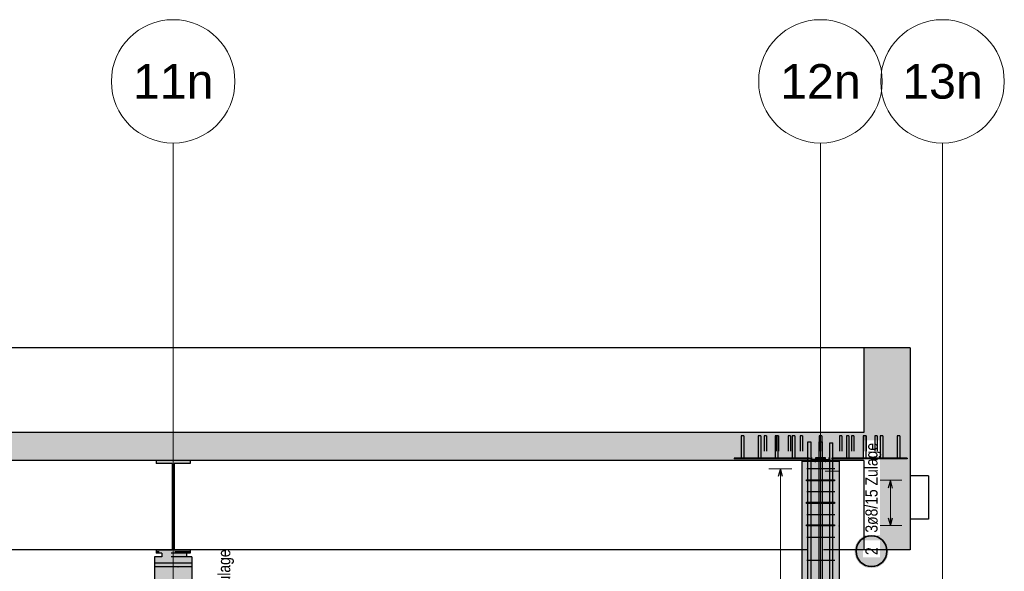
# Model space of a CAD drawing. Header units: millimetres. Extents: x -17.3 to 56.2, y -13.9 to 21.4.
# Tile 46 of 56: x 37.8 to 44.2, y -6.6 to -3. Entities that reach past the tile are written whole.
import ezdxf
from ezdxf.enums import TextEntityAlignment as Align

# ---------------------------------------------------------------- set-up
doc = ezdxf.new("R2010")
doc.units = ezdxf.units.MM
doc.linetypes.add('HIDDEN', pattern=[0.375, 0.25, -0.125])
for name, color, linetype, lineweight in [('Achsen', 7, 'Continuous', 20), ('Bewehrung', 7, 'Continuous', 20), ('einlesen aus Plan EG', 7, 'Continuous', 20), ('Geschnittene Kanten', 7, 'Continuous', 20), ('Schraffuren', 7, 'Continuous', 20)]:
    doc.layers.add(name, color=color, linetype=linetype, lineweight=lineweight)
doc.styles.add('Arial', font='arial.ttf')
doc.styles.add('Arial Narrow', font='ARIALN.TTF')

msp = doc.modelspace()

# ---------------------------------------------------------------- hatches: boundary and pattern name
at = {"layer": 'Bewehrung', "lineweight": 25, "true_color": 0xffffff}
msp.add_hatch(color=7, dxfattribs=at).paths.add_polyline_path([(43.457003, -6.480835), (43.456936, -6.476996), (43.456735, -6.473162), (43.456401, -6.469337), (43.455933, -6.465526), (43.455332, -6.461734), (43.4546, -6.457965), (43.453736, -6.454224), (43.452742, -6.450515), (43.45162, -6.446843), (43.45037, -6.443213), (43.448994, -6.439629), (43.447493, -6.436094), (43.445871, -6.432614), (43.444128, -6.429193), (43.442266, -6.425835), (43.440289, -6.422544), (43.438198, -6.419324), (43.435995, -6.416179), (43.433685, -6.413113), (43.431268, -6.410129), (43.428749, -6.407231), (43.426131, -6.404423), (43.423416, -6.401708), (43.420608, -6.399089), (43.41771, -6.39657), (43.414726, -6.394154), (43.41166, -6.391843), (43.408515, -6.389641), (43.405295, -6.38755), (43.402003, -6.385572), (43.398645, -6.383711), (43.395224, -6.381968), (43.391744, -6.380345), (43.38821, -6.378845), (43.384626, -6.377469), (43.380995, -6.376219), (43.377324, -6.375096), (43.373615, -6.374103), (43.369874, -6.373239), (43.366105, -6.372506), (43.362312, -6.371906), (43.358502, -6.371438), (43.354677, -6.371103), (43.350842, -6.370902), (43.347003, -6.370835), (43.343164, -6.370902), (43.33933, -6.371103), (43.335505, -6.371438), (43.331694, -6.371906), (43.327902, -6.372506), (43.324133, -6.373239), (43.320392, -6.374103), (43.316683, -6.375096), (43.313012, -6.376219), (43.309381, -6.377469), (43.305797, -6.378845), (43.302262, -6.380345), (43.298783, -6.381968), (43.295362, -6.383711), (43.292003, -6.385572), (43.288712, -6.38755), (43.285492, -6.389641), (43.282347, -6.391843), (43.279281, -6.394154), (43.276297, -6.39657), (43.273399, -6.399089), (43.270591, -6.401708), (43.267876, -6.404423), (43.265258, -6.407231), (43.262739, -6.410129), (43.260322, -6.413113), (43.258012, -6.416179), (43.255809, -6.419324), (43.253718, -6.422544), (43.251741, -6.425835), (43.249879, -6.429193), (43.248136, -6.432614), (43.246513, -6.436094), (43.245013, -6.439629), (43.243637, -6.443213), (43.242387, -6.446843), (43.241265, -6.450515), (43.240271, -6.454224), (43.239407, -6.457965), (43.238675, -6.461734), (43.238074, -6.465526), (43.237606, -6.469337), (43.237271, -6.473162), (43.23707, -6.476996), (43.237003, -6.480835), (43.23707, -6.484674), (43.237271, -6.488508), (43.237606, -6.492333), (43.238074, -6.496144), (43.238675, -6.499937), (43.239407, -6.503706), (43.240271, -6.507447), (43.241265, -6.511155), (43.242387, -6.514827), (43.243637, -6.518458), (43.245013, -6.522042), (43.246513, -6.525576), (43.248136, -6.529056), (43.249879, -6.532477), (43.251741, -6.535835), (43.253718, -6.539126), (43.255809, -6.542347), (43.258012, -6.545492), (43.260322, -6.548558), (43.262739, -6.551542), (43.265258, -6.55444), (43.267876, -6.557248), (43.270591, -6.559963), (43.273399, -6.562581), (43.276297, -6.5651), (43.279281, -6.567516), (43.282347, -6.569827), (43.285492, -6.572029), (43.288712, -6.574121), (43.292003, -6.576098), (43.295362, -6.57796), (43.298783, -6.579703), (43.302262, -6.581325), (43.305797, -6.582826), (43.309381, -6.584201), (43.313012, -6.585452), (43.316683, -6.586574), (43.320392, -6.587568), (43.324133, -6.588432), (43.327902, -6.589164), (43.331694, -6.589765), (43.335505, -6.590233), (43.33933, -6.590567), (43.343164, -6.590768), (43.347003, -6.590835), (43.350842, -6.590768), (43.354677, -6.590567), (43.358502, -6.590233), (43.362312, -6.589765), (43.366105, -6.589164), (43.369874, -6.588432), (43.373615, -6.587568), (43.377324, -6.586574), (43.380995, -6.585452), (43.384626, -6.584201), (43.38821, -6.582826), (43.391744, -6.581325), (43.395224, -6.579703), (43.398645, -6.57796), (43.402003, -6.576098), (43.405295, -6.574121), (43.408515, -6.572029), (43.41166, -6.569827), (43.414726, -6.567516), (43.41771, -6.5651), (43.420608, -6.562581), (43.423416, -6.559963), (43.426131, -6.557248), (43.428749, -6.55444), (43.431268, -6.551542), (43.433685, -6.548558), (43.435995, -6.545492), (43.438198, -6.542347), (43.440289, -6.539126), (43.442266, -6.535835), (43.444128, -6.532477), (43.445871, -6.529056), (43.447493, -6.525576), (43.448994, -6.522042), (43.45037, -6.518458), (43.45162, -6.514827), (43.452742, -6.511155), (43.453736, -6.507447), (43.4546, -6.503706), (43.455332, -6.499937), (43.455933, -6.496144), (43.456401, -6.492333), (43.456735, -6.488508)])
at = {"layer": 'Schraffuren', "lineweight": 13, "true_color": 0xd7ffd7}
for points in [[(43.597172, -5.712592), (43.597172, -5.162592), (43.297172, -5.162592), (43.297172, -5.712592)], [(43.597172, -5.892592), (43.597172, -5.712592), (2.016153, -5.712592), (2.016153, -5.892592)], [(43.136836, -12.142594), (43.136836, -5.892592), (42.896836, -5.892592), (42.896836, -12.142594)], [(43.597172, -6.472592), (43.597172, -5.892592), (43.297172, -5.892592), (43.297172, -6.472592)], [(38.94688, -12.142594), (38.94688, -6.582594), (38.70688, -6.582594), (38.70688, -12.142594)]]:
    msp.add_hatch(color=254, dxfattribs=at).paths.add_polyline_path(points)
at = {"layer": 'Schraffuren', "lineweight": 13, "true_color": 0x4682b4}
for points in [[(42.520236, -5.877592), (42.520236, -5.732592), (42.504236, -5.732592), (42.504236, -5.877592)], [(42.630236, -5.877592), (42.630236, -5.732592), (42.614236, -5.732592), (42.614236, -5.877592)], [(42.740236, -5.877592), (42.740236, -5.732592), (42.724236, -5.732592), (42.724236, -5.877592)], [(42.850236, -5.877592), (42.850236, -5.732592), (42.834236, -5.732592), (42.834236, -5.877592)], [(43.200236, -5.877592), (43.200236, -5.732592), (43.184236, -5.732592), (43.184236, -5.877592)], [(43.310236, -5.877592), (43.310236, -5.732592), (43.294236, -5.732592), (43.294236, -5.877592)], [(43.420236, -5.877592), (43.420236, -5.732592), (43.404236, -5.732592), (43.404236, -5.877592)], [(43.530236, -5.877592), (43.530236, -5.732592), (43.514236, -5.732592), (43.514236, -5.877592)], [(38.936426, -5.911592), (38.936426, -5.892592), (38.716426, -5.892592), (38.716426, -5.911592), (38.820426, -5.911592), (38.820426, -6.473592), (38.716426, -6.473592), (38.716426, -6.492592), (38.936426, -6.492592), (38.936426, -6.473592), (38.832426, -6.473592), (38.832426, -5.911592)], [(42.677236, -5.882592), (42.677236, -5.877592), (42.457236, -5.877592), (42.457236, -5.882592)], [(42.897236, -5.882592), (42.897236, -5.877592), (42.677236, -5.877592), (42.677236, -5.882592)], [(43.357236, -5.882592), (43.357236, -5.877592), (43.137236, -5.877592), (43.137236, -5.882592)], [(43.577236, -5.882592), (43.577236, -5.877592), (43.357236, -5.877592), (43.357236, -5.882592)], [(38.913318, -6.517594), (38.913318, -6.492594), (38.753318, -6.492594), (38.753318, -6.517594)], [(38.94688, -6.557594), (38.94688, -6.517594), (38.70688, -6.517594), (38.70688, -6.557594)]]:
    msp.add_hatch(color=145, dxfattribs=at).paths.add_polyline_path(points)
at = {"layer": 'Schraffuren', "lineweight": 13, "true_color": 0xe3ffe3}
msp.add_hatch(color=7, dxfattribs=at).paths.add_polyline_path([(38.94688, -6.582594), (38.94688, -6.557594), (38.70688, -6.557594), (38.70688, -6.582594)])

# ---------------------------------------------------------------- linework, layer by layer
at = {"color": 9, "linetype": 'Continuous', "lineweight": 0}
for p, q in [((38.826825, -12.942586), (38.826825, -3.836055)), ((43.016825, -12.942586), (43.016825, -3.836055)), ((43.806825, -12.942586), (43.806825, -3.836055))]:
    msp.add_line(p, q, dxfattribs=at)
at = {"color": 3, "linetype": 'Continuous', "lineweight": 25}
for p, q in [((43.297172, -5.162592), (2.156425, -5.162592)), ((43.717172, -5.992592), (43.597172, -5.992592)), ((43.717172, -5.992592), (43.717172, -6.272592)), ((43.717172, -6.272592), (43.597172, -6.272592)), ((38.820426, -6.472592), (34.232426, -6.472592))]:
    msp.add_line(p, q, dxfattribs=at)
at = {"color": 3, "linetype": 'HIDDEN', "lineweight": 25, "ltscale": 0.25}
for p, q in [((42.652756, -5.732592), (42.652147, -5.732592)), ((42.652147, -5.732592), (42.652147, -5.877592)), ((42.65449, -5.732592), (42.652756, -5.732592)), ((42.657085, -5.732592), (42.65449, -5.732592)), ((42.660147, -5.732592), (42.657085, -5.732592)), ((42.663208, -5.732592), (42.660147, -5.732592)), ((42.665804, -5.732592), (42.663208, -5.732592)), ((42.667538, -5.732592), (42.665804, -5.732592)), ((42.668147, -5.732592), (42.667538, -5.732592)), ((42.668147, -5.732592), (42.668147, -5.877592)), ((42.729929, -5.732592), (42.729929, -5.877592)), ((42.74099, -5.732592), (42.740236, -5.732592)), ((42.743585, -5.732592), (42.74099, -5.732592)), ((42.74532, -5.732592), (42.743585, -5.732592)), ((42.745929, -5.732592), (42.74532, -5.732592)), ((42.745929, -5.732592), (42.745929, -5.877592)), ((42.808319, -5.732592), (42.80771, -5.732592)), ((42.80771, -5.732592), (42.80771, -5.877592)), ((42.810053, -5.732592), (42.808319, -5.732592)), ((42.812649, -5.732592), (42.810053, -5.732592)), ((42.81571, -5.732592), (42.812649, -5.732592)), ((42.818772, -5.732592), (42.81571, -5.732592)), ((42.821367, -5.732592), (42.818772, -5.732592)), ((42.823101, -5.732592), (42.821367, -5.732592)), ((42.82371, -5.732592), (42.823101, -5.732592)), ((42.82371, -5.732592), (42.82371, -5.877592)), ((42.886101, -5.732592), (42.885492, -5.732592)), ((42.885492, -5.732592), (42.885492, -5.877592)), ((42.887835, -5.732592), (42.886101, -5.732592)), ((42.890431, -5.732592), (42.887835, -5.732592)), ((42.893492, -5.732592), (42.890431, -5.732592)), ((42.896553, -5.732592), (42.893492, -5.732592)), ((42.899149, -5.732592), (42.896553, -5.732592)), ((42.900883, -5.732592), (42.899149, -5.732592)), ((42.901492, -5.732592), (42.900883, -5.732592)), ((42.901492, -5.732592), (42.901492, -5.877592)), ((43.009845, -5.732592), (43.009236, -5.732592)), ((43.009236, -5.732592), (43.009236, -5.877592)), ((43.011579, -5.732592), (43.009845, -5.732592)), ((43.014174, -5.732592), (43.011579, -5.732592)), ((43.017236, -5.732592), (43.014174, -5.732592)), ((43.020297, -5.732592), (43.017236, -5.732592)), ((43.022893, -5.732592), (43.020297, -5.732592)), ((43.024627, -5.732592), (43.022893, -5.732592)), ((43.025236, -5.732592), (43.024627, -5.732592)), ((43.025236, -5.732592), (43.025236, -5.877592)), ((43.140659, -5.732592), (43.14005, -5.732592)), ((43.14005, -5.732592), (43.14005, -5.877592)), ((43.142394, -5.732592), (43.140659, -5.732592)), ((43.144989, -5.732592), (43.142394, -5.732592)), ((43.14805, -5.732592), (43.144989, -5.732592)), ((43.151112, -5.732592), (43.14805, -5.732592)), ((43.153707, -5.732592), (43.151112, -5.732592)), ((43.155441, -5.732592), (43.153707, -5.732592)), ((43.15605, -5.732592), (43.155441, -5.732592)), ((43.15605, -5.732592), (43.15605, -5.877592)), ((43.218441, -5.732592), (43.217832, -5.732592)), ((43.217832, -5.732592), (43.217832, -5.877592)), ((43.220175, -5.732592), (43.218441, -5.732592)), ((43.222771, -5.732592), (43.220175, -5.732592)), ((43.225832, -5.732592), (43.222771, -5.732592)), ((43.228894, -5.732592), (43.225832, -5.732592)), ((43.231489, -5.732592), (43.228894, -5.732592)), ((43.233223, -5.732592), (43.231489, -5.732592)), ((43.233832, -5.732592), (43.233223, -5.732592)), ((43.233832, -5.732592), (43.233832, -5.877592)), ((42.504845, -5.877592), (42.504236, -5.877592)), ((42.506579, -5.877592), (42.504845, -5.877592)), ((42.509174, -5.877592), (42.506579, -5.877592)), ((42.512236, -5.877592), (42.509174, -5.877592)), ((42.515297, -5.877592), (42.512236, -5.877592)), ((42.517893, -5.877592), (42.515297, -5.877592)), ((42.519627, -5.877592), (42.517893, -5.877592)), ((42.520236, -5.877592), (42.519627, -5.877592)), ((42.607114, -5.877592), (42.607114, -5.882592)), ((42.614845, -5.877592), (42.614236, -5.877592)), ((42.616579, -5.877592), (42.614845, -5.877592)), ((42.619174, -5.877592), (42.616579, -5.877592)), ((42.622236, -5.877592), (42.619174, -5.877592)), ((42.625297, -5.877592), (42.622236, -5.877592)), ((42.627893, -5.877592), (42.625297, -5.877592)), ((42.629627, -5.877592), (42.627893, -5.877592)), ((42.630236, -5.877592), (42.629627, -5.877592)), ((42.635398, -5.877592), (42.635398, -5.882592)), ((42.724845, -5.877592), (42.724236, -5.877592)), ((42.726579, -5.877592), (42.724845, -5.877592)), ((42.729174, -5.877592), (42.726579, -5.877592)), ((42.732272, -5.877592), (42.729174, -5.877592)), ((42.735297, -5.877592), (42.732272, -5.877592)), ((42.737929, -5.877592), (42.735297, -5.877592)), ((42.739627, -5.877592), (42.737929, -5.877592)), ((42.740236, -5.877592), (42.739627, -5.877592)), ((42.834845, -5.877592), (42.834236, -5.877592)), ((42.836579, -5.877592), (42.834845, -5.877592)), ((42.839174, -5.877592), (42.836579, -5.877592)), ((42.842236, -5.877592), (42.839174, -5.877592)), ((42.845297, -5.877592), (42.842236, -5.877592)), ((42.847893, -5.877592), (42.845297, -5.877592)), ((42.849627, -5.877592), (42.847893, -5.877592)), ((42.850236, -5.877592), (42.849627, -5.877592)), ((42.899141, -5.892592), (42.896836, -5.892592)), ((42.918241, -5.877592), (42.897236, -5.877592)), ((42.918241, -5.882592), (42.897236, -5.882592)), ((42.90597, -5.892592), (42.899141, -5.892592)), ((42.917059, -5.892592), (42.90597, -5.892592)), ((42.931983, -5.892592), (42.917059, -5.892592)), ((42.946525, -5.877592), (42.918241, -5.877592)), ((42.918241, -5.877592), (42.918241, -5.882592)), ((42.946525, -5.882592), (42.918241, -5.882592)), ((42.950167, -5.892592), (42.931983, -5.892592)), ((42.946525, -5.877592), (42.946525, -5.882592)), ((42.970914, -5.892592), (42.950167, -5.892592)), ((42.993425, -5.892592), (42.970914, -5.892592)), ((43.016836, -5.892592), (42.993425, -5.892592)), ((43.037236, -5.877592), (42.997236, -5.877592)), ((42.997236, -5.877592), (42.997236, -5.882592)), ((43.037236, -5.882592), (42.997236, -5.882592)), ((43.040247, -5.892592), (43.016836, -5.892592)), ((43.037236, -5.877592), (43.037236, -5.882592)), ((43.062758, -5.892592), (43.040247, -5.892592)), ((43.083504, -5.892592), (43.062758, -5.892592)), ((43.101689, -5.892592), (43.083504, -5.892592)), ((43.117645, -5.877592), (43.089361, -5.877592)), ((43.089361, -5.877592), (43.089361, -5.882592)), ((43.117645, -5.882592), (43.089361, -5.882592)), ((43.116612, -5.892592), (43.101689, -5.892592)), ((43.127701, -5.892592), (43.116612, -5.892592)), ((43.137236, -5.877592), (43.117645, -5.877592)), ((43.117645, -5.877592), (43.117645, -5.882592)), ((43.137236, -5.882592), (43.117645, -5.882592)), ((43.13453, -5.892592), (43.127701, -5.892592)), ((43.136836, -5.892592), (43.13453, -5.892592)), ((43.184845, -5.877592), (43.184236, -5.877592)), ((43.186579, -5.877592), (43.184845, -5.877592)), ((43.189174, -5.877592), (43.186579, -5.877592)), ((43.192236, -5.877592), (43.189174, -5.877592)), ((43.195297, -5.877592), (43.192236, -5.877592)), ((43.197893, -5.877592), (43.195297, -5.877592)), ((43.199627, -5.877592), (43.197893, -5.877592)), ((43.200236, -5.877592), (43.199627, -5.877592)), ((43.514845, -5.877592), (43.514236, -5.877592)), ((43.516579, -5.877592), (43.514845, -5.877592)), ((43.519174, -5.877592), (43.516579, -5.877592)), ((43.522236, -5.877592), (43.519174, -5.877592)), ((43.525297, -5.877592), (43.522236, -5.877592)), ((43.527893, -5.877592), (43.525297, -5.877592)), ((43.529627, -5.877592), (43.527893, -5.877592)), ((43.530236, -5.877592), (43.529627, -5.877592)), ((38.936426, -6.484478), (38.716426, -6.484478)), ((38.913318, -6.492594), (38.753318, -6.492594)), ((38.832426, -6.472592), (38.820426, -6.472592)), ((43.136836, -6.472592), (42.896836, -6.472592)), ((38.913318, -6.517594), (38.753318, -6.517594))]:
    msp.add_line(p, q, dxfattribs=at)
at = {"color": 9, "linetype": 'Continuous', "lineweight": 0}
for centre in [(38.826825, -3.436055), (43.016825, -3.436055), (43.806825, -3.436055)]:
    msp.add_circle(centre, 0.4, dxfattribs=at)
at = {"layer": 'Achsen', "color": 3, "linetype": 'Continuous', "lineweight": 25}
for p, q in [((42.896836, -5.897592), (43.136836, -5.897592)), ((42.960836, -5.887592), (42.960836, -5.872592)), ((42.985836, -5.887592), (42.960836, -5.887592)), ((42.985836, -5.872592), (42.985836, -5.887592)), ((42.986836, -5.874592), (43.006836, -5.872592)), ((42.986836, -5.897592), (42.986836, -5.874592)), ((43.006836, -5.872592), (43.026836, -5.872592)), ((43.026836, -5.872592), (43.046836, -5.874592)), ((43.046836, -5.874592), (43.046836, -5.897592)), ((43.047836, -5.872592), (43.047836, -5.887592)), ((43.047836, -5.887592), (43.072836, -5.887592)), ((43.072836, -5.887592), (43.072836, -5.872592))]:
    msp.add_line(p, q, dxfattribs=at)
at = {"layer": 'Achsen', "color": 4, "linetype": 'Continuous', "lineweight": 50}
for p, q in [((42.981189, -5.897592), (42.986836, -5.892287)), ((42.981189, -5.897592), (42.986836, -5.897592)), ((42.986836, -5.897592), (42.986836, -5.892287)), ((43.046836, -5.891946), (43.052141, -5.897592)), ((43.046836, -5.891946), (43.046836, -5.897592)), ((43.046836, -5.897592), (43.052141, -5.897592))]:
    msp.add_line(p, q, dxfattribs=at)
at = {"layer": 'Achsen', "color": 5, "linetype": 'HIDDEN', "lineweight": 18, "ltscale": 0.25}
for p, q in [((42.991836, -5.887592), (42.991836, -5.872592)), ((42.991836, -5.887592), (43.041836, -5.887592)), ((43.041836, -5.887592), (43.041836, -5.872592))]:
    msp.add_line(p, q, dxfattribs=at)
at = {"layer": 'Achsen', "color": 9, "linetype": 'Continuous', "lineweight": 0}
msp.add_line((43.046836, -5.962592), (43.136836, -5.962592), dxfattribs=at)
at = {"layer": 'Bewehrung', "color": 3, "linetype": 'Continuous', "lineweight": 25}
for p, q in [((42.934629, -5.772594), (42.954629, -5.772594)), ((42.934629, -12.102594), (42.934629, -5.772594)), ((42.954629, -5.772594), (42.954629, -12.102594)), ((43.00771, -5.772594), (43.02771, -5.772594)), ((43.00771, -12.102594), (43.00771, -5.772594)), ((43.02771, -5.772594), (43.02771, -12.102594)), ((43.076836, -12.107592), (43.076836, -5.777592)), ((43.076836, -5.777592), (43.096836, -5.777592)), ((43.096836, -12.107592), (43.096836, -5.777592)), ((42.757316, -5.946597), (42.743919, -5.996597)), ((42.770714, -5.996597), (42.757316, -5.946597)), ((43.109161, -5.946597), (42.929141, -5.946597)), ((42.926836, -6.025592), (42.926836, -6.017592)), ((42.926836, -6.017592), (43.106856, -6.017592)), ((43.106856, -6.025592), (42.926836, -6.025592)), ((43.106856, -6.017592), (43.106856, -6.025592)), ((43.469152, -6.021592), (43.455754, -6.071592)), ((43.482549, -6.071592), (43.469152, -6.021592)), ((43.109161, -6.095426), (42.929141, -6.095426)), ((42.926836, -6.171592), (42.926836, -6.163592)), ((42.926836, -6.163592), (43.106856, -6.163592)), ((43.106856, -6.171592), (42.926836, -6.171592)), ((43.106856, -6.163592), (43.106856, -6.171592)), ((43.109161, -6.244255), (42.929141, -6.244255)), ((42.926836, -6.317592), (42.926836, -6.309592)), ((42.926836, -6.309592), (43.106856, -6.309592)), ((43.106856, -6.309592), (43.106856, -6.317592)), ((43.455754, -6.263592), (43.469152, -6.313592)), ((43.469152, -6.313592), (43.482549, -6.263592)), ((43.106856, -6.317592), (42.926836, -6.317592)), ((43.109161, -6.393084), (42.929141, -6.393084)), ((43.109161, -6.541913), (42.929141, -6.541913))]:
    msp.add_line(p, q, dxfattribs=at)
at = {"layer": 'Bewehrung', "color": 5, "linetype": 'Continuous', "lineweight": 18}
for p, q in [((42.832316, -5.946597), (42.682316, -5.946597)), ((42.757316, -12.048586), (42.757316, -5.946597)), ((43.544152, -6.021592), (43.394152, -6.021592)), ((43.469152, -6.313592), (43.469152, -6.021592)), ((43.394152, -6.313592), (43.544152, -6.313592))]:
    msp.add_line(p, q, dxfattribs=at)
at = {"layer": 'Bewehrung', "color": 9, "linetype": 'Continuous', "lineweight": 0}
msp.add_circle((42.901447, -5.892592), 0.00111, dxfattribs=at)
at = {"layer": 'Bewehrung', "color": 2, "linetype": 'Continuous', "lineweight": 35}
msp.add_circle((43.347003, -6.480835), 0.1, dxfattribs=at)
at = {"layer": 'einlesen aus Plan EG', "color": 9, "linetype": 'Continuous', "lineweight": 0}
for centre in [(42.896836, -6.317592), (43.136836, -6.317592), (38.70688, -6.582881), (38.85688, -6.582881), (38.94688, -6.582881)]:
    msp.add_circle(centre, 0.00111, dxfattribs=at)
at = {"layer": 'Geschnittene Kanten', "color": 3, "linetype": 'Continuous', "lineweight": 25}
for p, q in [((43.597172, -5.162592), (43.297172, -5.162592)), ((43.597172, -5.162592), (43.597172, -5.712592)), ((42.520236, -5.732592), (42.504236, -5.732592)), ((42.504236, -5.732592), (42.504236, -5.877592)), ((42.520236, -5.732592), (42.520236, -5.877592)), ((42.630236, -5.732592), (42.614236, -5.732592)), ((42.614236, -5.732592), (42.614236, -5.877592)), ((42.630236, -5.732592), (42.630236, -5.877592)), ((42.740236, -5.732592), (42.724236, -5.732592)), ((42.724236, -5.732592), (42.724236, -5.877592)), ((42.740236, -5.732592), (42.740236, -5.877592)), ((42.850236, -5.732592), (42.834236, -5.732592)), ((42.834236, -5.732592), (42.834236, -5.877592)), ((42.850236, -5.732592), (42.850236, -5.877592)), ((43.200236, -5.732592), (43.184236, -5.732592)), ((43.184236, -5.732592), (43.184236, -5.877592)), ((43.200236, -5.732592), (43.200236, -5.877592)), ((43.530236, -5.732592), (43.514236, -5.732592)), ((43.514236, -5.732592), (43.514236, -5.877592)), ((43.530236, -5.732592), (43.530236, -5.877592)), ((43.597172, -5.712592), (43.597172, -5.892592)), ((38.716426, -5.892592), (34.336426, -5.892592)), ((38.936426, -5.892592), (38.716426, -5.892592)), ((38.716426, -5.892592), (38.716426, -5.911592)), ((38.820426, -5.911592), (38.716426, -5.911592)), ((38.820426, -5.911592), (38.820426, -6.473592)), ((38.936426, -5.911592), (38.832426, -5.911592)), ((38.832426, -5.911592), (38.832426, -6.473592)), ((42.896836, -5.892592), (38.936426, -5.892592)), ((38.936426, -5.892592), (38.936426, -5.911592)), ((42.504236, -5.877592), (42.457236, -5.877592)), ((42.457236, -5.877592), (42.457236, -5.882592)), ((42.677236, -5.882592), (42.457236, -5.882592)), ((42.614236, -5.877592), (42.520236, -5.877592)), ((42.677236, -5.877592), (42.630236, -5.877592)), ((42.724236, -5.877592), (42.677236, -5.877592)), ((42.897236, -5.882592), (42.677236, -5.882592)), ((42.834236, -5.877592), (42.740236, -5.877592)), ((42.897236, -5.877592), (42.850236, -5.877592)), ((42.896836, -5.892592), (42.896836, -12.142594)), ((42.897236, -5.877592), (42.897236, -5.882592)), ((43.136836, -5.892592), (43.136836, -12.142594)), ((43.184236, -5.877592), (43.137236, -5.877592)), ((43.137236, -5.877592), (43.137236, -5.882592)), ((43.577236, -5.877592), (43.530236, -5.877592)), ((43.577236, -5.877592), (43.577236, -5.882592)), ((43.597172, -5.892592), (43.597172, -6.472592)), ((38.820426, -6.473592), (38.716426, -6.473592)), ((38.716426, -6.473592), (38.716426, -6.492592)), ((38.753318, -6.492594), (38.716426, -6.492594)), ((38.753318, -6.492594), (38.753318, -6.517594)), ((38.936426, -6.473592), (38.832426, -6.473592)), ((38.936426, -6.492594), (38.913318, -6.492594)), ((38.913318, -6.492594), (38.913318, -6.517594)), ((38.936426, -6.473592), (38.936426, -6.492592)), ((38.753318, -6.517594), (38.70688, -6.517594)), ((38.70688, -6.517594), (38.70688, -6.557594)), ((38.94688, -6.557594), (38.70688, -6.557594)), ((38.70688, -6.557594), (38.70688, -6.582594)), ((38.94688, -6.517594), (38.913318, -6.517594)), ((38.94688, -6.517594), (38.94688, -6.557594)), ((38.94688, -6.557594), (38.94688, -6.582594)), ((38.94688, -6.582594), (38.70688, -6.582594)), ((38.70688, -6.582594), (38.70688, -12.142594)), ((38.94688, -6.582594), (38.94688, -12.142594))]:
    msp.add_line(p, q, dxfattribs=at)

# ---------------------------------------------------------------- texts
at = {"color": 1, "lineweight": 70, "style": 'Arial'}
for s, p in [('11n', (38.826825, -3.436055)), ('12n', (43.016825, -3.436055)), ('13n', (43.806825, -3.436055))]:
    msp.add_text(s, height=0.2239173, dxfattribs=at).set_placement(p, align=Align.MIDDLE_CENTER)
at = {"layer": 'Bewehrung', "color": 2, "lineweight": 35, "insert": (39.117673, -7.051124), "char_height": 0.07875, "attachment_point": 1, "rotation": 90, "line_spacing_factor": 0.9, "style": 'Arial Narrow', "bg_fill": 3, "box_fill_scale": 1.2, "bg_fill_color": 256, "bg_fill_true_color": 13158600, "bg_fill_transparency": 0}
msp.add_mtext('3ø8/15 Zulage', dxfattribs=at)

# ---------------------------------------------------------------- next in the draw order: linework, layer by layer
at = {"color": 3, "linetype": 'Continuous', "lineweight": 25}
msp.add_line((42.896836, -6.472592), (38.832426, -6.472592), dxfattribs=at)

# ---------------------------------------------------------------- next in the draw order: texts
at = {"layer": 'Bewehrung', "color": 2, "lineweight": 35, "char_height": 0.07875, "attachment_point": 1, "rotation": 90, "line_spacing_factor": 0.9, "style": 'Arial Narrow', "bg_fill": 3, "box_fill_scale": 1.2, "bg_fill_color": 256, "bg_fill_true_color": 13158600, "bg_fill_transparency": 0}
for s, insert in [('3ø8/15 Zulage', (43.307628, -6.360835)), ('2', (43.307628, -6.505642))]:
    msp.add_mtext(s, dxfattribs=dict(at, insert=insert))

# ---------------------------------------------------------------- next in the draw order: linework, layer by layer
at = {"color": 3, "linetype": 'HIDDEN', "lineweight": 25, "ltscale": 0.25}
for p, q in [((43.295614, -5.732592), (43.295614, -5.877592)), ((43.311005, -5.732592), (43.310236, -5.732592)), ((43.311614, -5.732592), (43.311005, -5.732592)), ((43.311614, -5.732592), (43.311614, -5.877592)), ((43.368348, -5.732592), (43.367739, -5.732592)), ((43.367739, -5.732592), (43.367739, -5.877592)), ((43.370082, -5.732592), (43.368348, -5.732592)), ((43.372677, -5.732592), (43.370082, -5.732592)), ((43.375739, -5.732592), (43.372677, -5.732592)), ((43.3788, -5.732592), (43.375739, -5.732592)), ((43.381396, -5.732592), (43.3788, -5.732592)), ((43.38313, -5.732592), (43.381396, -5.732592)), ((43.383739, -5.732592), (43.38313, -5.732592)), ((43.383739, -5.732592), (43.383739, -5.877592)), ((43.294845, -5.877592), (43.294236, -5.877592)), ((43.296579, -5.877592), (43.294845, -5.877592)), ((43.299174, -5.877592), (43.296579, -5.877592)), ((43.302236, -5.877592), (43.299174, -5.877592)), ((43.305297, -5.877592), (43.302236, -5.877592)), ((43.307893, -5.877592), (43.305297, -5.877592)), ((43.309627, -5.877592), (43.307893, -5.877592)), ((43.310236, -5.877592), (43.309627, -5.877592)), ((43.400488, -5.877592), (43.400488, -5.882592)), ((43.404845, -5.877592), (43.404236, -5.877592)), ((43.406579, -5.877592), (43.404845, -5.877592)), ((43.409174, -5.877592), (43.406579, -5.877592)), ((43.412236, -5.877592), (43.409174, -5.877592)), ((43.415297, -5.877592), (43.412236, -5.877592)), ((43.417893, -5.877592), (43.415297, -5.877592)), ((43.419627, -5.877592), (43.417893, -5.877592)), ((43.420236, -5.877592), (43.419627, -5.877592)), ((43.428772, -5.877592), (43.428772, -5.882592))]:
    msp.add_line(p, q, dxfattribs=at)
at = {"color": 3, "linetype": 'Continuous', "lineweight": 25}
msp.add_line((43.297172, -6.472592), (43.136836, -6.472592), dxfattribs=at)
at = {"layer": 'Geschnittene Kanten', "color": 3, "linetype": 'Continuous', "lineweight": 25}
for p, q in [((43.297172, -5.162592), (43.297172, -5.712592)), ((43.297172, -5.712592), (2.156425, -5.712592)), ((43.310236, -5.732592), (43.294236, -5.732592)), ((43.294236, -5.732592), (43.294236, -5.877592)), ((43.310236, -5.732592), (43.310236, -5.877592)), ((43.420236, -5.732592), (43.404236, -5.732592)), ((43.404236, -5.732592), (43.404236, -5.877592)), ((43.420236, -5.732592), (43.420236, -5.877592)), ((43.297172, -5.892592), (43.136836, -5.892592)), ((43.357236, -5.882592), (43.137236, -5.882592)), ((43.294236, -5.877592), (43.200236, -5.877592)), ((43.297172, -5.892592), (43.297172, -6.472592)), ((43.357236, -5.877592), (43.310236, -5.877592)), ((43.404236, -5.877592), (43.357236, -5.877592)), ((43.577236, -5.882592), (43.357236, -5.882592)), ((43.514236, -5.877592), (43.420236, -5.877592)), ((43.597172, -6.472592), (43.297172, -6.472592))]:
    msp.add_line(p, q, dxfattribs=at)

doc.saveas('drawing.dxf')
